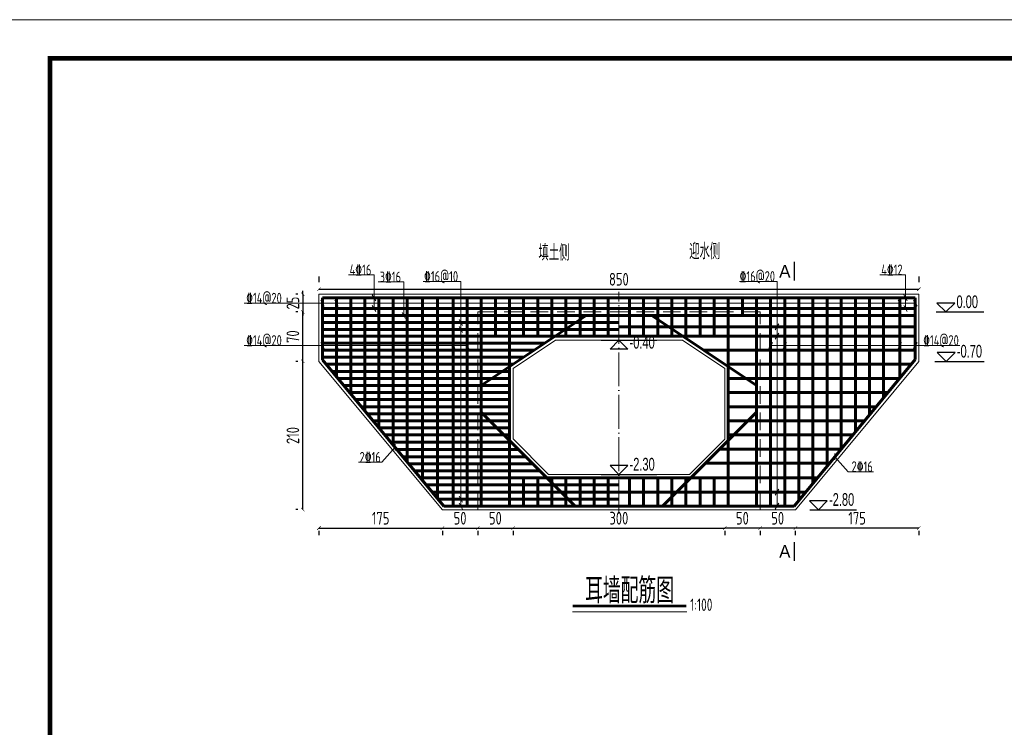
# Model space of a CAD drawing. Header units: inches. Extents: x 97745 to 142261, y 62673 to 100665.
# Tile 131 of 148: x 130839 to 132234, y 93836 to 94838. Entities that reach past the tile are written whole.
import ezdxf
from ezdxf.enums import TextEntityAlignment as Align

# ---------------------------------------------------------------- set-up
doc = ezdxf.new("R2010")
doc.units = ezdxf.units.IN
doc.header["$MEASUREMENT"] = 0
doc.linetypes.add('ACAD_ISO04W100', pattern=[30, 24, -3, 0, -3])
doc.linetypes.add('DASHED', pattern=[0.75, 0.5, -0.25])
doc.layers.get('0').update_dxf_attribs({"lineweight": 15})
for name, color, linetype, lineweight in [('00、4细实线', 4, 'Continuous', 18), ('00、5虚线', 2, 'DASHED', 18), ('BM1', 7, 'Continuous', 15), ('中心线', 3, 'ACAD_ISO04W100', 18), ('标注', 3, 'Continuous', 18), ('细线', 7, 'Continuous', 25), ('钢筋', 1, 'Continuous', 60)]:
    doc.layers.add(name, color=color, linetype=linetype, lineweight=lineweight)
doc.layers.add('断面标高标注', color=3, linetype='Continuous')
doc.styles.add('02、常用', font='tssdeng1.shx', dxfattribs={"width": 0.75, "bigfont": 'hztxt-01.shx'})
doc.styles.add('03、he-e', font='hztxt_e.shx', dxfattribs={"width": 0.65, "bigfont": 'hztxt.shx'})
doc.styles.add('HZTXT', font='tssdeng.shx', dxfattribs={"width": 0.75, "bigfont": 'hztxt.shx'})
doc.styles.add('三级钢', font='tssdeng.shx', dxfattribs={"width": 0.7, "height": 30, "bigfont": 'hztxt.shx'})
doc.dimstyles.new('3', dxfattribs={"dimtxt": 25, "dimasz": 12, "dimexe": 10, "dimexo": 30, "dimgap": 5, "dimtad": 1, "dimdec": 0, "dimzin": 0, "dimdsep": 46, "dimtxsty": 'HZTXT', "dimblk": 'ARCHTICK', "dimcen": 0, "dimclrt": 7, "dimazin": 2, "dimtfac": 1, "dimtdec": 0, "dimtix": 1, "dimtmove": 2, "dimatfit": 3, "dimfxl": 250, "dimtolj": 1, "dimtzin": 0, "dimarcsym": 0})

# ---------------------------------------------------------------- blocks, each defined once
blk = doc.blocks.new('_ArchTick')
at = {"color": 0, "linetype": 'ByBlock', "const_width": 0.15}
blk.add_lwpolyline([(-0.5, -0.5), (0.5, 0.5)], dxfattribs=at)
blk = doc.blocks.new('*D1227')
at = {"color": 0, "lineweight": -2}
for p, q in [((131262.8, 94474.3), (131262.8, 94466.5)), ((132112.8, 94474.3), (132112.8, 94466.5)), ((131262.8, 94456.5), (132112.8, 94456.5))]:
    blk.add_line(p, q, dxfattribs=at)
at = {"color": 0, "lineweight": -2, "xscale": 5, "yscale": 5, "zscale": 5, "rotation": 180}
blk.add_blockref('_ArchTick', (131262.8, 94456.5), dxfattribs=at)
at = {"color": 0, "lineweight": -2, "xscale": 5, "yscale": 5, "zscale": 5}
blk.add_blockref('_ArchTick', (132112.8, 94456.5), dxfattribs=at)
at = {"color": 7, "insert": (131687.8, 94470.5), "char_height": 18, "attachment_point": 5, "style": 'HZTXT'}
blk.add_mtext('\\A1;850', dxfattribs=at)
blk = doc.blocks.new('*D1228')
at = {"color": 0, "lineweight": -2}
for p, q in [((131262.8, 94118.2), (131437.8, 94118.2)), ((131262.8, 94114.3), (131262.8, 94108.2)), ((131437.8, 94114.3), (131437.8, 94108.2))]:
    blk.add_line(p, q, dxfattribs=at)
at = {"color": 0, "lineweight": -2, "xscale": 5, "yscale": 5, "zscale": 5, "rotation": 180}
blk.add_blockref('_ArchTick', (131262.8, 94118.2), dxfattribs=at)
at = {"color": 0, "lineweight": -2, "xscale": 5, "yscale": 5, "zscale": 5}
blk.add_blockref('_ArchTick', (131437.8, 94118.2), dxfattribs=at)
at = {"color": 7, "insert": (131350.3, 94132.2), "char_height": 18, "attachment_point": 5, "style": 'HZTXT'}
blk.add_mtext('\\A1;175', dxfattribs=at)
blk = doc.blocks.new('*D1229')
at = {"color": 0, "lineweight": -2}
for p, q in [((131437.8, 94118.2), (131487.8, 94118.2)), ((131437.8, 94114.3), (131437.8, 94108.2)), ((131487.8, 94114.3), (131487.8, 94108.2))]:
    blk.add_line(p, q, dxfattribs=at)
at = {"color": 0, "lineweight": -2, "xscale": 5, "yscale": 5, "zscale": 5, "rotation": 180}
blk.add_blockref('_ArchTick', (131437.8, 94118.2), dxfattribs=at)
at = {"color": 0, "lineweight": -2, "xscale": 5, "yscale": 5, "zscale": 5}
blk.add_blockref('_ArchTick', (131487.8, 94118.2), dxfattribs=at)
at = {"color": 7, "insert": (131462.8, 94132.2), "char_height": 18, "attachment_point": 5, "style": 'HZTXT'}
blk.add_mtext('\\A1;50', dxfattribs=at)
blk = doc.blocks.new('*D1230')
at = {"color": 0, "lineweight": -2}
for p, q in [((131487.8, 94118.2), (131537.8, 94118.2)), ((131487.8, 94114.3), (131487.8, 94108.2)), ((131537.8, 94114.3), (131537.8, 94108.2))]:
    blk.add_line(p, q, dxfattribs=at)
at = {"color": 0, "lineweight": -2, "xscale": 5, "yscale": 5, "zscale": 5, "rotation": 180}
blk.add_blockref('_ArchTick', (131487.8, 94118.2), dxfattribs=at)
at = {"color": 0, "lineweight": -2, "xscale": 5, "yscale": 5, "zscale": 5}
blk.add_blockref('_ArchTick', (131537.8, 94118.2), dxfattribs=at)
at = {"color": 7, "insert": (131512.8, 94132.2), "char_height": 18, "attachment_point": 5, "style": 'HZTXT'}
blk.add_mtext('\\A1;50', dxfattribs=at)
blk = doc.blocks.new('*D1231')
at = {"color": 0, "lineweight": -2}
for p, q in [((131537.8, 94118.2), (131837.8, 94118.2)), ((131537.8, 94114.3), (131537.8, 94108.2)), ((131837.8, 94114.3), (131837.8, 94108.2))]:
    blk.add_line(p, q, dxfattribs=at)
at = {"color": 0, "lineweight": -2, "xscale": 5, "yscale": 5, "zscale": 5, "rotation": 180}
blk.add_blockref('_ArchTick', (131537.8, 94118.2), dxfattribs=at)
at = {"color": 0, "lineweight": -2, "xscale": 5, "yscale": 5, "zscale": 5}
blk.add_blockref('_ArchTick', (131837.8, 94118.2), dxfattribs=at)
at = {"color": 7, "insert": (131687.8, 94132.2), "char_height": 18, "attachment_point": 5, "style": 'HZTXT'}
blk.add_mtext('\\A1;300', dxfattribs=at)
blk = doc.blocks.new('*D1232')
at = {"color": 0, "lineweight": -2}
for p, q in [((131232.8, 94354.3), (131229.9, 94354.3)), ((131239.9, 94144.3), (131239.9, 94354.3)), ((131232.8, 94144.3), (131229.9, 94144.3))]:
    blk.add_line(p, q, dxfattribs=at)
at = {"color": 0, "lineweight": -2, "xscale": 5, "yscale": 5, "zscale": 5}
for p, rotation in [((131239.9, 94354.3), 90), ((131239.9, 94144.3), 270)]:
    blk.add_blockref('_ArchTick', p, dxfattribs=dict(at, rotation=rotation))
at = {"color": 7, "insert": (131225.9, 94249.3), "char_height": 18, "attachment_point": 5, "rotation": 90, "style": 'HZTXT'}
blk.add_mtext('\\A1;210', dxfattribs=at)
blk = doc.blocks.new('*D1233')
at = {"color": 0, "lineweight": -2}
for p, q in [((131232.8, 94424.3), (131229.9, 94424.3)), ((131239.9, 94354.3), (131239.9, 94424.3)), ((131232.8, 94354.3), (131229.9, 94354.3))]:
    blk.add_line(p, q, dxfattribs=at)
at = {"color": 0, "lineweight": -2, "xscale": 5, "yscale": 5, "zscale": 5}
for p, rotation in [((131239.9, 94424.3), 90), ((131239.9, 94354.3), 270)]:
    blk.add_blockref('_ArchTick', p, dxfattribs=dict(at, rotation=rotation))
at = {"color": 7, "insert": (131225.9, 94389.3), "char_height": 18, "attachment_point": 5, "rotation": 90, "style": 'HZTXT'}
blk.add_mtext('\\A1;70', dxfattribs=at)
blk = doc.blocks.new('*D1234')
at = {"color": 0, "lineweight": -2}
for p, q in [((132112.8, 94118.2), (131937.8, 94118.2)), ((131937.8, 94114.3), (131937.8, 94108.2)), ((132112.8, 94114.3), (132112.8, 94108.2))]:
    blk.add_line(p, q, dxfattribs=at)
at = {"color": 0, "lineweight": -2, "xscale": 5, "yscale": 5, "zscale": 5, "rotation": 180}
blk.add_blockref('_ArchTick', (131937.8, 94118.2), dxfattribs=at)
at = {"color": 0, "lineweight": -2, "xscale": 5, "yscale": 5, "zscale": 5}
blk.add_blockref('_ArchTick', (132112.8, 94118.2), dxfattribs=at)
at = {"color": 7, "insert": (132025.3, 94132.2), "char_height": 18, "attachment_point": 5, "style": 'HZTXT'}
blk.add_mtext('\\A1;175', dxfattribs=at)
blk = doc.blocks.new('*D1235')
at = {"color": 0, "lineweight": -2}
for p, q in [((131937.8, 94118.2), (131887.8, 94118.2)), ((131887.8, 94114.3), (131887.8, 94108.2)), ((131937.8, 94114.3), (131937.8, 94108.2))]:
    blk.add_line(p, q, dxfattribs=at)
at = {"color": 0, "lineweight": -2, "xscale": 5, "yscale": 5, "zscale": 5, "rotation": 180}
blk.add_blockref('_ArchTick', (131887.8, 94118.2), dxfattribs=at)
at = {"color": 0, "lineweight": -2, "xscale": 5, "yscale": 5, "zscale": 5}
blk.add_blockref('_ArchTick', (131937.8, 94118.2), dxfattribs=at)
at = {"color": 7, "insert": (131912.8, 94132.2), "char_height": 18, "attachment_point": 5, "style": 'HZTXT'}
blk.add_mtext('\\A1;50', dxfattribs=at)
blk = doc.blocks.new('*D1236')
at = {"color": 0, "lineweight": -2}
for p, q in [((131887.8, 94118.2), (131837.8, 94118.2)), ((131837.8, 94114.3), (131837.8, 94108.2)), ((131887.8, 94114.3), (131887.8, 94108.2))]:
    blk.add_line(p, q, dxfattribs=at)
at = {"color": 0, "lineweight": -2, "xscale": 5, "yscale": 5, "zscale": 5, "rotation": 180}
blk.add_blockref('_ArchTick', (131837.8, 94118.2), dxfattribs=at)
at = {"color": 0, "lineweight": -2, "xscale": 5, "yscale": 5, "zscale": 5}
blk.add_blockref('_ArchTick', (131887.8, 94118.2), dxfattribs=at)
at = {"color": 7, "insert": (131862.8, 94132.2), "char_height": 18, "attachment_point": 5, "style": 'HZTXT'}
blk.add_mtext('\\A1;50', dxfattribs=at)
blk = doc.blocks.new('*D1248')
at = {"color": 0, "lineweight": -2}
for p, q in [((131232.8, 94449.3), (131229.9, 94449.3)), ((131239.9, 94449.3), (131239.9, 94454.3)), ((131239.9, 94449.3), (131239.9, 94424.3)), ((131232.8, 94424.3), (131229.9, 94424.3)), ((131239.9, 94424.3), (131239.9, 94419.3))]:
    blk.add_line(p, q, dxfattribs=at)
at = {"color": 0, "lineweight": -2, "xscale": 5, "yscale": 5, "zscale": 5}
for p, rotation in [((131239.9, 94449.3), 270), ((131239.9, 94424.3), 90)]:
    blk.add_blockref('_ArchTick', p, dxfattribs=dict(at, rotation=rotation))
at = {"color": 7, "insert": (131225.9, 94436.8), "char_height": 18, "attachment_point": 5, "rotation": 90, "style": 'HZTXT'}
blk.add_mtext('\\A1;25', dxfattribs=at)

msp = doc.modelspace()

# ---------------------------------------------------------------- linework, layer by layer
at = {"ltscale": 5}
msp.add_line((131783.975, 93999.57), (131622.25, 93999.57), dxfattribs=at)
at = {"layer": '00、4细实线'}
for p, q in [((131340.895, 94476.723), (131304.501, 94476.723)), ((131340.895, 94429.268), (131340.895, 94476.723)), ((132093.863, 94476.723), (132057.468, 94476.723)), ((132093.863, 94429.268), (132093.863, 94476.723)), ((131383.233, 94466.723), (131346.838, 94466.723)), ((131383.233, 94419.268), (131383.233, 94466.723)), ((131463.8, 94467.407), (131410.488, 94467.407)), ((131463.8, 94149.268), (131463.8, 94467.407)), ((131911.85, 94467.407), (131858.538, 94467.407)), ((131911.85, 94149.268), (131911.85, 94467.407)), ((131338.442, 94448.517), (131343.349, 94440.019)), ((132091.41, 94448.517), (132096.316, 94440.019)), ((132107.825, 94436.737), (131156.91, 94436.737)), ((131265.372, 94440.986), (131270.279, 94432.487)), ((131285.372, 94440.986), (131290.279, 94432.487)), ((131338.442, 94433.517), (131343.349, 94425.019)), ((132083.372, 94440.986), (132088.279, 94432.487)), ((132091.41, 94433.517), (132096.316, 94425.019)), ((132105.372, 94440.986), (132110.279, 94432.487)), ((131380.779, 94423.517), (131385.686, 94415.019)), ((131461.347, 94413.517), (131466.254, 94405.019)), ((131461.347, 94403.517), (131466.254, 94395.019)), ((131914.304, 94407.423), (131909.397, 94398.924)), ((131914.304, 94394.349), (131909.397, 94385.85)), ((131472.825, 94376.768), (131156.91, 94376.768)), ((131265.372, 94381.017), (131270.279, 94372.519)), ((131285.372, 94381.017), (131290.279, 94372.519)), ((131450.372, 94381.017), (131455.279, 94372.519)), ((131470.372, 94381.017), (131475.279, 94372.519)), ((131537.825, 94344.268), (131597.825, 94384.268)), ((131837.825, 94344.268), (131777.825, 94384.268)), ((131905.279, 94381.017), (131900.372, 94372.519)), ((131902.825, 94376.768), (132170.718, 94376.768)), ((131925.279, 94381.017), (131920.372, 94372.519)), ((132088.279, 94381.017), (132083.372, 94372.519)), ((132110.279, 94381.017), (132105.372, 94372.519)), ((131370.68, 94228.159), (131370.68, 94236.993)), ((131587.93, 94194.268), (131537.825, 94244.372)), ((131787.928, 94194.268), (131837.825, 94244.165)), ((131351.975, 94211.356), (131370.68, 94232.576)), ((131994.008, 94214.813), (131994.008, 94223.648)), ((131351.975, 94211.356), (131318.722, 94211.356)), ((132012.713, 94198.01), (131994.008, 94219.23)), ((132012.713, 94198.01), (132048.341, 94198.01)), ((131914.304, 94173.517), (131909.397, 94165.019)), ((131461.347, 94163.517), (131466.254, 94155.019)), ((131461.347, 94153.517), (131466.254, 94145.019)), ((131914.304, 94153.517), (131909.397, 94145.019))]:
    msp.add_line(p, q, dxfattribs=at)
at = {"layer": '00、4细实线', "ltscale": 2}
for p, q in [((131262.825, 94424.268), (131262.825, 94449.268)), ((131262.825, 94449.268), (132112.825, 94449.268)), ((132112.825, 94449.268), (132112.825, 94424.268)), ((131262.825, 94424.268), (131262.825, 94354.268)), ((132112.825, 94424.268), (132112.825, 94354.268)), ((131262.825, 94354.268), (131437.825, 94144.268)), ((132112.825, 94354.268), (131937.825, 94144.268)), ((131437.825, 94144.268), (131487.825, 94144.268)), ((131487.825, 94144.268), (131687.825, 94144.268)), ((131887.825, 94144.268), (131687.825, 94144.268)), ((131937.825, 94144.268), (131887.825, 94144.268))]:
    msp.add_line(p, q, dxfattribs=at)
at = {"layer": '00、4细实线', "const_width": 2.16}
for points in [[(131936.336, 94495.391), (131936.336, 94468.391)], [(131936.336, 94071.687), (131936.336, 94098.687)]]:
    msp.add_lwpolyline(points, dxfattribs=at)
at = {"layer": '00、4细实线'}
for points in [[(131597.825, 94384.268), (131687.825, 94384.268)], [(131777.825, 94384.268), (131687.825, 94384.268)], [(131537.825, 94244.372), (131537.825, 94344.268)], [(131837.825, 94244.165), (131837.825, 94344.268)], [(131687.825, 94194.268), (131587.93, 94194.268)], [(131687.825, 94194.268), (131787.928, 94194.268)]]:
    msp.add_lwpolyline(points, dxfattribs=at)
at = {"layer": '00、5虚线', "ltscale": 50}
for points in [[(131687.825, 94144.268), (131487.825, 94144.268), (131487.825, 94424.268), (131687.825, 94424.268)], [(131687.825, 94144.268), (131887.825, 94144.268), (131887.825, 94424.268), (131687.825, 94424.268)]]:
    msp.add_lwpolyline(points, dxfattribs=at)
at = {"layer": 'BM1', "const_width": 0.677}
msp.add_lwpolyline([(130768.096, 94837.664), (133641.15, 94837.664), (133641.15, 92805.992), (130768.096, 92805.992), (130768.096, 94837.664)], dxfattribs=at)
at = {"layer": 'BM1'}
msp.add_lwpolyline([(130768.096, 94837.664), (133641.15, 94837.664), (133641.15, 92805.992), (130768.096, 92805.992)], close=True, dxfattribs=at)
at = {"layer": 'BM1', "color": 0, "linetype": 'Continuous', "const_width": 6.771}
msp.add_lwpolyline([(130881.752, 92839.846), (130881.752, 94783.288), (133607.296, 94783.288), (133607.296, 92839.846)], close=True, dxfattribs=at)
at = {"layer": '中心线', "ltscale": 2}
msp.add_line((131687.825, 94138.672), (131687.825, 94452.786), dxfattribs=at)
msp.add_line((131687.825, 94138.672), (131687.825, 94452.786), dxfattribs=at)
at = {"layer": '断面标高标注'}
for p, q in [((132137.533, 94424.254), (132205.01, 94424.254)), ((131662.625, 94384.268), (131741.806, 94384.268)), ((132135.668, 94354.268), (132205.528, 94354.268)), ((131662.625, 94194.268), (131741.806, 94194.268)), ((131958.165, 94144.268), (132024.41, 94144.268))]:
    msp.add_line(p, q, dxfattribs=at)
for points in [[(132138.432, 94436.852), (132151.03, 94424.254), (132163.628, 94436.852)], [(131675.227, 94371.67), (131687.825, 94384.268), (131700.423, 94371.67)], [(132138.95, 94366.866), (132151.548, 94354.268), (132164.146, 94366.866)], [(131675.227, 94206.866), (131687.825, 94194.268), (131700.423, 94206.866)], [(131957.832, 94156.866), (131970.43, 94144.268), (131983.028, 94156.866)]]:
    msp.add_lwpolyline(points, close=True, dxfattribs=at)
at = {"layer": '细线', "ltscale": 5, "const_width": 4}
msp.add_lwpolyline([(131622.25, 94007.828), (131783.567, 94007.828)], dxfattribs=at)
at = {"layer": '钢筋'}
for p, q in [((131267.825, 94419.268), (131267.825, 94444.268)), ((131267.825, 94444.268), (132107.825, 94444.268)), ((131287.825, 94419.268), (131287.825, 94444.268)), ((131307.825, 94419.268), (131307.825, 94444.268)), ((131327.825, 94419.268), (131327.825, 94444.268)), ((131347.825, 94419.268), (131347.825, 94444.268)), ((131367.825, 94419.268), (131367.825, 94444.268)), ((131387.825, 94419.268), (131387.825, 94444.268)), ((131409.382, 94419.268), (131409.382, 94444.268)), ((131430.828, 94419.268), (131430.828, 94444.268)), ((131452.825, 94419.268), (131452.825, 94444.268)), ((131472.825, 94419.268), (131472.825, 94444.268)), ((131492.825, 94419.268), (131492.825, 94444.268)), ((131512.825, 94390.099), (131512.825, 94444.268)), ((131532.825, 94390.099), (131532.825, 94444.268)), ((131552.825, 94390.099), (131552.825, 94444.268)), ((131572.825, 94390.099), (131572.825, 94444.268)), ((131592.825, 94390.099), (131592.825, 94444.268)), ((131612.825, 94390.099), (131612.825, 94444.268)), ((131632.825, 94390.099), (131632.825, 94444.268)), ((131652.825, 94390.099), (131652.825, 94444.268)), ((131672.825, 94390.099), (131672.825, 94444.268)), ((131702.825, 94390.099), (131702.825, 94444.268)), ((131722.825, 94419.268), (131722.825, 94444.268)), ((131742.825, 94419.268), (131742.825, 94444.268)), ((131762.825, 94419.268), (131762.825, 94444.268)), ((131782.825, 94419.268), (131782.825, 94444.268)), ((131802.825, 94419.268), (131802.825, 94444.268)), ((131822.825, 94419.268), (131822.825, 94444.268)), ((131842.825, 94419.268), (131842.825, 94444.268)), ((131862.825, 94419.268), (131862.825, 94444.268)), ((131882.825, 94419.268), (131882.825, 94444.268)), ((131902.825, 94419.268), (131902.825, 94444.268)), ((131922.825, 94419.268), (131922.825, 94444.268)), ((131942.825, 94419.268), (131942.825, 94444.268)), ((131962.825, 94419.268), (131962.825, 94444.268)), ((131982.825, 94419.268), (131982.825, 94444.268)), ((132002.825, 94419.268), (132002.825, 94444.268)), ((132022.825, 94419.268), (132022.825, 94444.268)), ((132042.825, 94419.268), (132042.825, 94444.268)), ((132062.825, 94419.268), (132062.825, 94444.268)), ((132085.825, 94419.268), (132085.825, 94444.268)), ((132107.825, 94419.268), (132107.825, 94444.268)), ((132107.825, 94429.268), (131267.825, 94429.268)), ((131267.825, 94419.268), (131532.825, 94419.268)), ((131287.825, 94332.24), (131287.825, 94419.268)), ((131307.825, 94308.183), (131307.825, 94419.268)), ((131327.825, 94284.125), (131327.825, 94419.268)), ((131347.825, 94260.068), (131347.825, 94419.268)), ((131367.825, 94236.01), (131367.825, 94419.268)), ((131387.825, 94211.953), (131387.825, 94419.268)), ((131409.382, 94186.022), (131409.382, 94419.268)), ((131430.828, 94160.226), (131430.828, 94419.268)), ((131452.825, 94149.268), (131452.825, 94419.268)), ((131472.825, 94149.268), (131472.825, 94419.268)), ((131492.825, 94149.268), (131492.825, 94419.268)), ((131492.825, 94320.277), (131641.311, 94419.268)), ((131532.825, 94419.268), (131687.825, 94419.268)), ((131532.825, 94149.268), (131532.825, 94419.268)), ((131552.825, 94390.099), (131552.825, 94419.268)), ((131572.825, 94390.099), (131572.825, 94419.268)), ((131592.825, 94390.099), (131592.825, 94419.268)), ((131612.825, 94390.099), (131612.825, 94419.268)), ((131632.825, 94390.099), (131632.825, 94419.268)), ((131652.825, 94390.099), (131652.825, 94419.268)), ((131672.825, 94390.099), (131672.825, 94419.268)), ((131842.825, 94419.268), (131687.825, 94419.268)), ((131702.825, 94390.099), (131702.825, 94419.268)), ((131722.825, 94390.099), (131722.825, 94419.268)), ((131882.825, 94320.277), (131734.339, 94419.268)), ((131742.825, 94390.099), (131742.825, 94419.268)), ((131762.825, 94390.099), (131762.825, 94419.268)), ((131782.825, 94390.099), (131782.825, 94419.268)), ((131802.825, 94390.099), (131802.825, 94419.268)), ((131822.825, 94390.099), (131822.825, 94419.268)), ((132107.825, 94419.268), (131842.825, 94419.268)), ((131842.825, 94149.268), (131842.825, 94419.268)), ((131882.825, 94149.268), (131882.825, 94419.268)), ((131902.825, 94149.268), (131902.825, 94419.268)), ((131922.825, 94149.268), (131922.825, 94419.268)), ((131942.825, 94157.424), (131942.825, 94419.268)), ((131962.825, 94181.575), (131962.825, 94419.268)), ((131982.825, 94205.726), (131982.825, 94419.268)), ((132002.825, 94229.877), (132002.825, 94419.268)), ((132022.825, 94254.028), (132022.825, 94419.268)), ((132042.825, 94278.18), (132042.825, 94419.268)), ((132062.825, 94302.331), (132062.825, 94419.268)), ((132085.825, 94330.105), (132085.825, 94419.268)), ((131267.825, 94409.268), (131687.825, 94409.268)), ((132107.825, 94403.174), (131687.825, 94403.174)), ((131267.825, 94399.268), (131687.825, 94399.268)), ((131267.825, 94390.099), (131687.825, 94390.099)), ((132107.825, 94390.099), (131687.825, 94390.099)), ((131267.825, 94380.099), (131582.559, 94380.099)), ((131267.825, 94370.099), (131567.559, 94370.099)), ((131267.825, 94360.099), (131552.559, 94360.099)), ((132107.825, 94370.099), (131808.092, 94370.099)), ((131272.978, 94350.099), (131537.559, 94350.099)), ((132102.383, 94350.099), (131842.825, 94350.099)), ((131281.292, 94340.099), (131532.825, 94340.099)), ((131289.605, 94330.099), (131532.825, 94330.099)), ((131297.919, 94320.099), (131532.825, 94320.099)), ((132085.821, 94330.099), (131842.825, 94330.099)), ((131306.232, 94310.099), (131532.825, 94310.099)), ((132069.259, 94310.099), (131842.825, 94310.099)), ((131314.545, 94300.099), (131532.825, 94300.099)), ((131322.859, 94290.099), (131532.825, 94290.099)), ((132052.696, 94290.099), (131842.825, 94290.099)), ((131331.172, 94280.099), (131532.825, 94280.099)), ((131625.859, 94149.268), (131492.825, 94282.301)), ((131749.792, 94149.268), (131882.825, 94282.301)), ((131339.486, 94270.099), (131532.825, 94270.099)), ((132036.134, 94270.099), (131842.825, 94270.099)), ((131347.799, 94260.099), (131532.825, 94260.099)), ((131356.112, 94250.099), (131532.825, 94250.099)), ((132019.572, 94250.099), (131842.825, 94250.099)), ((131364.426, 94240.099), (131532.825, 94240.099)), ((131373.431, 94229.268), (131545.859, 94229.268)), ((132003.009, 94230.099), (131830.623, 94230.099)), ((131381.744, 94219.268), (131555.859, 94219.268)), ((131390.057, 94209.268), (131565.859, 94209.268)), ((131986.447, 94210.099), (131810.623, 94210.099)), ((131398.371, 94199.268), (131575.859, 94199.268)), ((131406.684, 94189.268), (131687.825, 94189.268)), ((131414.998, 94179.268), (131687.825, 94179.268)), ((131552.825, 94149.268), (131552.825, 94189.268)), ((131572.825, 94149.268), (131572.825, 94189.268)), ((131592.825, 94149.268), (131592.825, 94189.268)), ((131612.825, 94149.268), (131612.825, 94189.268)), ((131632.825, 94149.268), (131632.825, 94189.268)), ((131652.825, 94149.268), (131652.825, 94189.268)), ((131672.825, 94149.268), (131672.825, 94189.268)), ((131969.196, 94189.268), (131687.825, 94189.268)), ((131702.825, 94149.268), (131702.825, 94189.268)), ((131722.825, 94149.268), (131722.825, 94189.268)), ((131742.825, 94149.268), (131742.825, 94189.268)), ((131762.825, 94149.268), (131762.825, 94189.268)), ((131782.825, 94149.268), (131782.825, 94189.268)), ((131802.825, 94149.268), (131802.825, 94189.268)), ((131822.825, 94149.268), (131822.825, 94189.268)), ((131423.311, 94169.268), (131687.825, 94169.268)), ((131952.634, 94169.268), (131687.825, 94169.268)), ((131431.624, 94159.268), (131687.825, 94159.268))]:
    msp.add_line(p, q, dxfattribs=at)
at = {"layer": '钢筋', "ltscale": 2}
for p, q in [((131687.825, 94419.268), (131267.825, 94419.268)), ((131267.825, 94419.268), (131267.825, 94356.298)), ((131687.825, 94419.268), (132107.825, 94419.268)), ((132107.825, 94419.268), (132107.825, 94356.671)), ((131267.825, 94356.298), (131439.938, 94149.268)), ((132107.825, 94356.671), (131936.071, 94149.268)), ((131439.938, 94149.268), (131487.825, 94149.268)), ((131487.825, 94149.268), (131687.825, 94149.268)), ((131887.825, 94149.268), (131687.825, 94149.268)), ((131936.071, 94149.268), (131887.825, 94149.268))]:
    msp.add_line(p, q, dxfattribs=at)

# ---------------------------------------------------------------- texts
at = {"ltscale": 5, "style": '三级钢', "width": 0.7}
msp.add_text('耳墙配筋图', height=36, dxfattribs=at).set_placement((131702.908, 94011.693), align=Align.CENTER)
msp.add_text('1:100', height=17.5, dxfattribs=at).set_placement((131788.808, 94000.946))
at = {"layer": '00、4细实线', "style": '03、he-e'}
for p in [(131930.936, 94481.891), (131930.936, 94085.187)]:
    msp.add_text('A', height=18, dxfattribs=at).set_placement(p, align=Align.MIDDLE_RIGHT)
at = {"layer": '断面标高标注', "color": 3, "style": '03、he-e', "width": 0.65}
for s, p in [('0.00', (132166.15, 94424.254)), ('-0.40', (131702.945, 94366.911)), ('-0.70', (132166.668, 94354.268)), ('-2.30', (131702.945, 94194.268)), ('-2.80', (131985.55, 94144.268))]:
    msp.add_text(s, height=18, dxfattribs=at).set_placement(p, align=Align.BOTTOM_LEFT)
at = {"layer": '标注', "color": 3, "style": '03、he-e', "width": 0.65}
for s, p in [('填土侧', (131573.862, 94496.894)), ('迎水侧', (131787.451, 94498.869))]:
    msp.add_text(s, height=22.5, dxfattribs=at).set_placement(p)
at = {"layer": '细线', "ltscale": 5, "style": '02、常用', "width": 0.75}
for s, p in [('4%%13216', (131321.701, 94483.934)), ('4%%13212', (132074.668, 94483.934)), ('3%%13216', (131364.038, 94473.934)), ('%%13216@10', (131435.901, 94474.618)), ('%%13216@20', (131883.951, 94474.618)), ('%%13214@20', (131184.955, 94443.948)), ('%%13214@20', (131184.955, 94383.979)), ('%%13214@20', (132144.166, 94383.979)), ('2%%13216', (131335.5, 94218.568)), ('2%%13216', (132032.547, 94205.222))]:
    msp.add_text(s, height=15, dxfattribs=at).set_placement(p, align=Align.MIDDLE)

# ---------------------------------------------------------------- dimensions: what is measured, and where the dimension line sits
for base, p1, p2, picture, middle in [((132112.825, 94456.451), (131262.825, 94444.268), (132112.825, 94444.268), '*D1227', (131687.825, 94470.451)), ((131437.825, 94118.172), (131262.825, 94144.268), (131437.825, 94144.268), '*D1228', (131350.325, 94132.172)), ((131487.825, 94118.172), (131437.825, 94144.268), (131487.825, 94144.268), '*D1229', (131462.825, 94132.172)), ((131537.825, 94118.172), (131487.825, 94144.268), (131537.825, 94144.268), '*D1230', (131512.825, 94132.172)), ((131837.825, 94118.172), (131537.825, 94144.268), (131837.825, 94144.268), '*D1231', (131687.825, 94132.172))]:
    dim = msp.add_linear_dim(base=base, p1=p1, p2=p2, dimstyle='3', override={"dimtxt": 18, "dimasz": 5})
    dim.commit()
    dim.dimension.update_dxf_attribs({"geometry": picture, "text_midpoint": middle})
for base, p1, p2, angle, picture, middle in [((131239.875, 94424.268), (131262.825, 94449.268), (131262.825, 94424.268), 90, '*D1248', (131225.875, 94436.768)), ((131239.875, 94424.268), (131262.825, 94354.268), (131262.825, 94424.268), 90, '*D1233', (131225.875, 94389.268)), ((131239.875, 94354.268), (131262.825, 94144.268), (131262.825, 94354.268), 90, '*D1232', (131225.875, 94249.268)), ((131837.825, 94118.172), (131887.825, 94144.268), (131837.825, 94144.268), 180, '*D1236', (131862.825, 94132.172)), ((131887.825, 94118.172), (131937.825, 94144.268), (131887.825, 94144.268), 180, '*D1235', (131912.825, 94132.172)), ((131937.825, 94118.172), (132112.825, 94144.268), (131937.825, 94144.268), 180, '*D1234', (132025.325, 94132.172))]:
    dim = msp.add_linear_dim(base=base, p1=p1, p2=p2, angle=angle, dimstyle='3', override={"dimtxt": 18, "dimasz": 5})
    dim.commit()
    dim.dimension.update_dxf_attribs({"geometry": picture, "text_midpoint": middle})

doc.saveas('drawing.dxf')
